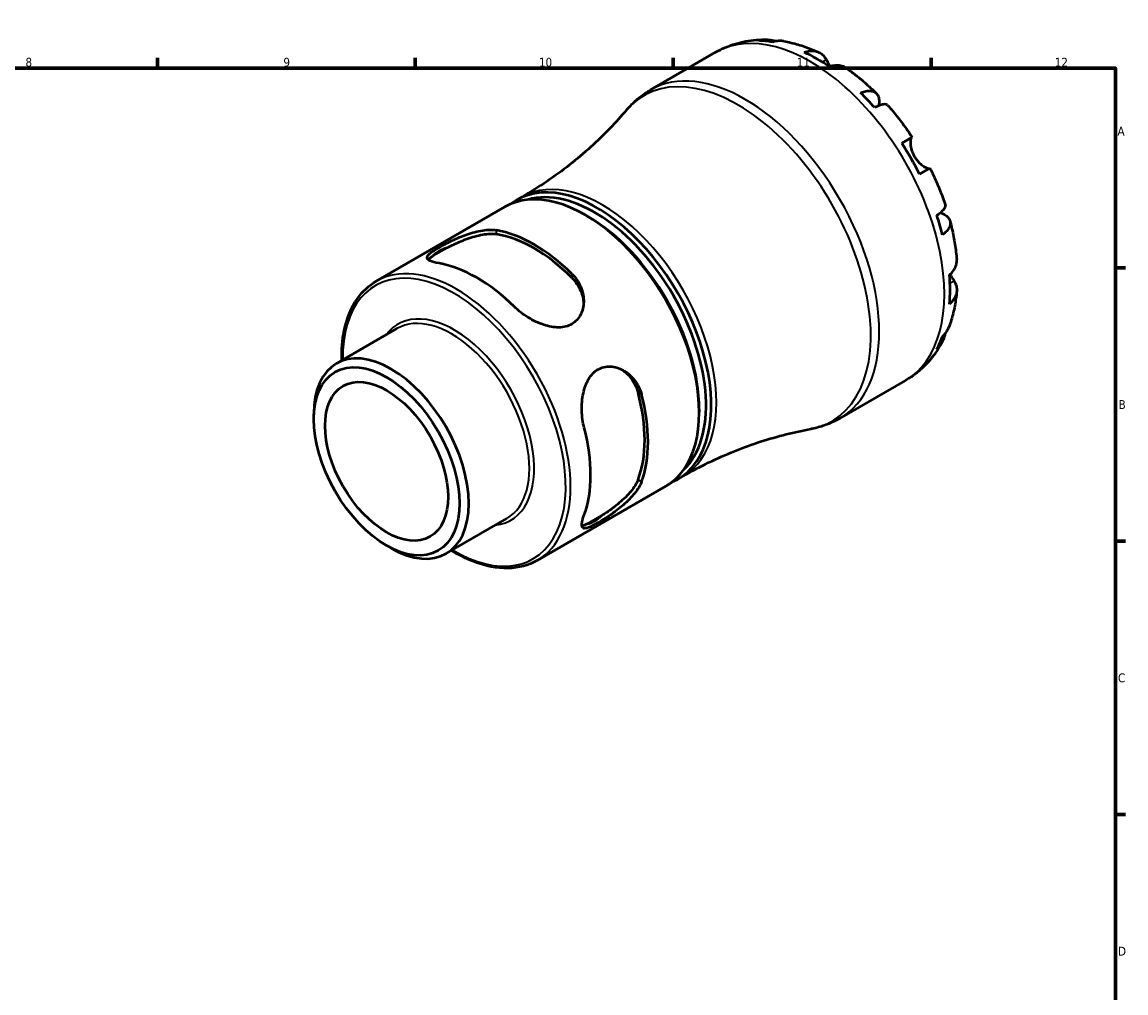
# Model space of a CAD drawing. Header units: millimetres. Extents: x -88 to 905, y -52 to 594.
# Tile 5 of 5: x 524 to 824, y 323 to 587. Entities that reach past the tile are written whole.
import ezdxf

# ---------------------------------------------------------------- set-up
doc = ezdxf.new("R2010")
doc.units = ezdxf.units.MM
for name, color, linetype, lineweight in [('Border (ANSI)', 7, 'Continuous', 70), ('Visible (ANSI)', 7, 'Continuous', 50), ('Visible Narrow (ANSI)', 7, 'Continuous', 35)]:
    doc.layers.add(name, color=color, linetype=linetype, lineweight=lineweight)
doc.styles.add('Note Text (ANSI)', font='tahoma.ttf')

# ---------------------------------------------------------------- blocks, each defined once
blk = doc.blocks.new('Borders Default Border')
at = {"layer": 'Border (ANSI)'}
for p, q in [((560.67, 574), (560.67, 576.8)), ((630.75, 574), (630.75, 576.8)), ((700.83, 574), (700.83, 576.8)), ((770.92, 574), (770.92, 576.8)), ((821, 519.75), (823.8, 519.75)), ((821, 445.5), (823.8, 445.5)), ((821, 371.25), (823.8, 371.25))]:
    blk.add_line(p, q, dxfattribs=at)
at = {"layer": 'Border (ANSI)', "flags": 128}
blk.add_lwpolyline([(20, 20), (20, 574), (821, 574), (821, 20), (20, 20)], dxfattribs=at)
at = {"layer": 'Border (ANSI)', "color": 5, "true_color": 0x0000ff, "char_height": 2.4, "attachment_point": 7, "style": 'Note Text (ANSI)'}
for s, insert in [('8', (524.84, 574.35)), ('9', (594.92, 574.35)), ('10', (664.35, 574.35)), ('11', (734.43, 574.4)), ('12', (804.52, 574.4)), ('A', (821.58, 555.68)), ('B', (821.87, 481.43)), ('C', (821.71, 407.13)), ('D', (821.72, 332.93))]:
    blk.add_mtext(s, dxfattribs=dict(at, insert=insert))

msp = doc.modelspace()

# ---------------------------------------------------------------- linework, layer by layer
at = {"layer": 'Visible (ANSI)'}
for p, q in [((694.6705, 568.0696), (712.3793, 578.2938)), ((762.9316, 553.6134), (765.7651, 555.2493)), ((770.6151, 546.8489), (767.7816, 545.2129)), ((658.3475, 538.1784), (659.7617, 538.9949)), ((620.1107, 516.1024), (655.0771, 536.2903)), ((677.6717, 533.7139), (676.9646, 534.1222)), ((635.5034, 522.9681), (639.4135, 525.2256)), ((609.3204, 493.7438), (625.7865, 503.2505)), ((746.1705, 478.869), (763.8793, 489.0932)), ((603.1472, 478.6386), (603.1472, 480.0988)), ((707.9182, 481.3254), (707.9182, 480.5089)), ((702.1225, 462.3579), (703.5367, 463.1744)), ((663.8857, 440.2819), (698.8521, 460.4698)), ((639.1274, 442.1166), (655.5935, 451.6233)), ((681.438, 452.437), (677.5279, 450.1795)), ((622.9593, 444.323), (624.2239, 443.5929))]:
    msp.add_line(p, q, dxfattribs=at)
for centre, major_axis, start_param, end_param in [((739.8441, 534.6835), (-25.6275, 44.3882), 5.83347054, 5.94750191), ((739.8441, 534.6835), (-25.6275, 44.3882), 5.40302049, 5.59255379), ((739.8441, 534.6835), (-25.6275, 44.3882), 5.04807237, 5.16210375), ((739.8441, 534.6835), (-25.6275, 44.3882), 4.61762233, 4.80715563), ((676.9646, 498.38), (-21.8875, 37.9103), 3.14159265, 6.28318531), ((680.235, 500.2682), (21.8875, -37.9103), 6.20840704, 9.49955623), ((679.5279, 499.8599), (-21.3875, 37.0442), 3.27944863, 6.14532933), ((739.8441, 534.6835), (-25.6275, 44.3882), 4.26267421, 4.37670559), ((677.6717, 498.7883), (-21.3875, 37.0442), 3.92699082, 5.49778714), ((663.047, 490.3447), (21.8875, -37.9103), 2.01881988, 2.6935691), ((663.047, 490.3447), (21.2575, -36.8191), 2.00840457, 2.70398441), ((645.0051, 519.7398), (11.025, 0), 2.10270917, 2.60967981), ((647.4553, 481.3428), (-21.8875, 37.9103), 5.16041253, 5.83516176), ((739.8441, 534.6835), (-25.6275, 44.3882), 3.83222417, 4.02175747), ((739.8441, 534.6835), (25.6275, -44.3882), 0.33568339, 0.44971477), ((624.2239, 467.9302), (14.9035, -25.8136), 5.49778714, 10.21017612), ((663.047, 490.3447), (21.2575, -36.8191), 0.43760824, 1.13318809), ((663.047, 490.3447), (21.8875, -37.9103), 0.44802355, 1.12277278), ((647.4553, 481.3428), (-21.8875, 37.9103), 3.5896162, 4.26436543), ((679.483, 460.0224), (-5.5125, -9.5479), 0.53191284, 1.03888348)]:
    msp.add_ellipse(centre, major_axis=major_axis, ratio=0.57735027, start_param=start_param, end_param=end_param, dxfattribs=at)
for major_axis in [(-14.0093, 24.2648), (-11.8125, 20.4599)]:
    msp.add_ellipse((622.9593, 467.2001), major_axis=major_axis, ratio=0.57735027, dxfattribs=at)
for points, knots in [([(712.3793, 578.2938), (713.2307, 578.7853), (714.1108, 579.2269), (715.9125, 580.0039), (716.8342, 580.3394), (718.7025, 580.9026), (719.6493, 581.1304), (721.5532, 581.4813), (722.5103, 581.6044), (724.4235, 581.752), (725.3794, 581.7766), (726.3306, 581.7556)], [5.497787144, 5.497787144, 5.497787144, 5.497787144, 5.565218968, 5.565218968, 5.632650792, 5.632650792, 5.700082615, 5.700082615, 5.767514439, 5.767514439, 5.834946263, 5.834946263, 5.834946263, 5.834946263]), ([(724.089, 581.4682), (724.6958, 581.6405), (725.3185, 581.7323), (726.4857, 581.7736), (727.1365, 581.7226), (728.1226, 581.5128), (728.4638, 581.4151), (728.7932, 581.2993)], [0.230034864, 0.230034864, 0.230034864, 0.230034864, 0.448337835, 0.448337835, 0.672895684, 0.672895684, 0.792976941, 0.792976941, 0.792976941, 0.792976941]), ([(730.9361, 581.3063), (730.4813, 581.3835), (730.0206, 581.4079), (729.0622, 581.3615), (728.483, 581.2653), (727.9052, 581.0902)], [6.576420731, 6.576420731, 6.576420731, 6.576420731, 6.756905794, 6.756905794, 6.975208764, 6.975208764, 6.975208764, 6.975208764]), ([(730.9362, 581.3067), (731.5917, 581.1945), (732.2429, 581.0628), (733.5362, 580.7628), (734.1783, 580.5945), (735.4527, 580.2237), (736.0851, 580.0211), (737.34, 579.5836), (737.9624, 579.3486), (739.1972, 578.8482), (739.8096, 578.5827), (740.4169, 578.3027)], [5.944943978, 5.944943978, 5.944943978, 5.944943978, 5.992521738, 5.992521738, 6.040099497, 6.040099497, 6.087677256, 6.087677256, 6.135255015, 6.135255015, 6.182832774, 6.182832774, 6.182832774, 6.182832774]), ([(736.4146, 578.3253), (736.9637, 578.5123), (737.5, 578.6264), (738.4637, 578.7207), (738.9775, 578.7055), (739.9365, 578.5171), (740.3816, 578.3439), (741.1305, 577.909), (741.503, 577.6068), (742.0739, 576.9464), (742.2934, 576.6162), (742.4732, 576.271)], [0.23003714, 0.23003714, 0.23003714, 0.23003714, 0.44815444, 0.44815444, 0.67274363, 0.67274363, 0.89733283, 0.89733283, 1.12273273, 1.12273273, 1.29814862, 1.29814862, 1.29814862, 1.29814862]), ([(742.4732, 576.271), (742.54, 576.143), (742.6122, 576.0057), (742.7746, 575.7009), (742.8654, 575.5326), (743.0873, 575.1294), (743.2215, 574.8907), (743.4066, 574.5737), (743.4473, 574.5046), (743.4887, 574.4352)], [-0.785164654, -0.785164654, -0.785164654, -0.785164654, -0.716742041, -0.716742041, -0.642593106, -0.642593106, -0.548173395, -0.548173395, -0.522106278, -0.522106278, -0.522106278, -0.522106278]), ([(747.8942, 573.9881), (747.8016, 574.0528), (747.708, 574.1125), (747.2406, 574.3839), (746.7954, 574.5571), (745.8364, 574.7455), (745.3226, 574.7607), (744.3589, 574.6664), (743.8226, 574.5523), (743.2735, 574.3653)], [6.25883683, 6.25883683, 6.25883683, 6.25883683, 6.315130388, 6.315130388, 6.53971958, 6.53971958, 6.764308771, 6.764308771, 6.982426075, 6.982426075, 6.982426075, 6.982426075]), ([(747.8944, 573.9885), (748.4658, 573.5909), (749.0318, 573.1811), (750.1525, 572.3379), (750.7073, 571.9045), (751.8054, 571.0152), (752.3487, 570.5593), (753.4235, 569.6259), (753.9549, 569.1484), (755.0056, 568.1729), (755.5248, 567.6748), (756.0376, 567.1669)], [0.102188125, 0.102188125, 0.102188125, 0.102188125, 0.150446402, 0.150446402, 0.198704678, 0.198704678, 0.246962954, 0.246962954, 0.295221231, 0.295221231, 0.343479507, 0.343479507, 0.343479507, 0.343479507]), ([(688.1984, 562.638), (688.5617, 563.0676), (688.9397, 563.486), (689.7241, 564.2975), (690.1305, 564.6906), (690.9706, 565.4488), (691.4042, 565.8139), (692.2968, 566.5135), (692.7558, 566.848), (693.6966, 567.484), (694.1785, 567.7855), (694.6705, 568.0696)], [5.293080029, 5.293080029, 5.293080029, 5.293080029, 5.334021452, 5.334021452, 5.374962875, 5.374962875, 5.415904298, 5.415904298, 5.456845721, 5.456845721, 5.497787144, 5.497787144, 5.497787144, 5.497787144]), ([(751.783, 567.3043), (752.3044, 567.512), (752.7988, 567.6571), (753.6627, 567.8243), (754.109, 567.8582), (754.9072, 567.7868), (755.2592, 567.6814), (755.8201, 567.3833), (756.0803, 567.1628), (756.481, 566.5959), (756.6215, 566.2495), (756.7815, 565.5273), (756.8154, 565.0846), (756.7693, 564.3249), (756.7334, 564.0403), (756.6822, 563.7524)], [0.23003486, 0.23003486, 0.23003486, 0.23003486, 0.44833783, 0.44833783, 0.67289568, 0.67289568, 0.89745353, 0.89745353, 1.12262674, 1.12262674, 1.34779995, 1.34779995, 1.5738057, 1.5738057, 1.69862919, 1.69862919, 1.69862919, 1.69862919]), ([(759.0829, 563.9526), (759.0015, 564.0431), (758.8878, 564.1052), (758.5697, 564.1868), (758.3134, 564.1911), (757.6803, 564.0882), (757.3035, 563.981), (756.5424, 563.7052), (756.0916, 563.5141), (755.5991, 563.2758)], [6.143408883, 6.143408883, 6.143408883, 6.143408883, 6.307790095, 6.307790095, 6.532347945, 6.532347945, 6.756905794, 6.756905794, 6.975208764, 6.975208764, 6.975208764, 6.975208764]), ([(759.0833, 563.9529), (759.5649, 563.4121), (760.0397, 562.8625), (760.9753, 561.7469), (761.4361, 561.181), (762.343, 560.0336), (762.7891, 559.4523), (763.6662, 558.275), (764.0971, 557.6792), (764.9432, 556.4741), (765.3583, 555.8649), (765.7653, 555.2494)], [0.441551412, 0.441551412, 0.441551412, 0.441551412, 0.48937779, 0.48937779, 0.537204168, 0.537204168, 0.585030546, 0.585030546, 0.632856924, 0.632856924, 0.680683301, 0.680683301, 0.680683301, 0.680683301]), ([(688.1984, 562.638), (686.7735, 560.9532), (685.2439, 559.2568), (681.9807, 555.8809), (680.247, 554.2015), (676.5899, 550.9006), (674.6665, 549.2793), (670.6539, 546.1341), (668.5647, 544.6104), (664.2531, 541.6958), (662.0307, 540.305), (659.7617, 538.9949)], [5.293080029, 5.293080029, 5.293080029, 5.293080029, 5.334021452, 5.334021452, 5.374962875, 5.374962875, 5.415904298, 5.415904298, 5.456845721, 5.456845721, 5.497787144, 5.497787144, 5.497787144, 5.497787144]), ([(765.5902, 555.1483), (765.5702, 555.1368), (765.5506, 555.1207), (765.4821, 555.0456), (765.4372, 554.9596), (765.3587, 554.7129), (765.3267, 554.5483), (765.28, 554.0618), (765.2794, 553.7086), (765.3649, 552.8261), (765.4668, 552.2889), (765.8175, 551.1533), (766.0697, 550.5658), (766.3905, 550.0101)], [-0.780900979, -0.780900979, -0.780900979, -0.780900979, -0.742496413, -0.742496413, -0.641680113, -0.641680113, -0.533087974, -0.533087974, -0.377279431, -0.377279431, -0.192503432, -0.192503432, 0, 0, 0, 0]), ([(766.3905, 550.0101), (766.5801, 549.6817), (766.7915, 549.3674), (767.2623, 548.7582), (767.5221, 548.4684), (768.1357, 547.8679), (768.4888, 547.5825), (769.1385, 547.1378), (769.4297, 546.9779), (769.8493, 546.7975), (769.9977, 546.7506), (770.2372, 546.7063), (770.329, 546.7074), (770.4119, 546.7337), (770.4269, 546.7402), (770.4402, 546.7479)], [0, 0, 0, 0, 0.113756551, 0.113756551, 0.235380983, 0.235380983, 0.394308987, 0.394308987, 0.546306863, 0.546306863, 0.652040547, 0.652040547, 0.753818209, 0.753818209, 0.779337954, 0.779337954, 0.779337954, 0.779337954]), ([(770.6153, 546.849), (770.9448, 546.1888), (771.2649, 545.5246), (771.8855, 544.1894), (772.186, 543.5183), (772.767, 542.1701), (773.0474, 541.493), (773.5876, 540.134), (773.8473, 539.452), (774.3456, 538.0839), (774.5841, 537.3979), (774.8118, 536.7104)], [0.890113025, 0.890113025, 0.890113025, 0.890113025, 0.937939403, 0.937939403, 0.985765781, 0.985765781, 1.033592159, 1.033592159, 1.081418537, 1.081418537, 1.129244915, 1.129244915, 1.129244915, 1.129244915]), ([(772.4833, 534.0316), (772.9359, 534.3389), (773.3268, 534.6339), (773.9461, 535.1551), (774.2274, 535.4278), (774.633, 535.9246), (774.7575, 536.1487), (774.8459, 536.465), (774.8489, 536.5946), (774.8113, 536.7102)], [0.230034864, 0.230034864, 0.230034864, 0.230034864, 0.448337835, 0.448337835, 0.672895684, 0.672895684, 0.897453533, 0.897453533, 1.061834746, 1.061834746, 1.061834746, 1.061834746]), ([(773.4375, 534.7313), (773.7125, 534.6317), (773.9769, 534.5205), (774.6579, 534.1806), (775.0243, 533.9298), (775.5697, 533.4302), (775.7995, 533.1353), (776.0901, 532.5048), (776.151, 532.1692), (776.1287, 531.5344), (776.0439, 531.1769), (775.7067, 530.4499), (775.4542, 530.0804), (774.8774, 529.4158), (774.5046, 529.0602), (774.064, 528.7125)], [5.50661444, 5.50661444, 5.50661444, 5.50661444, 5.63143793, 5.63143793, 5.85744368, 5.85744368, 6.08261689, 6.08261689, 6.3077901, 6.3077901, 6.53234794, 6.53234794, 6.75690579, 6.75690579, 6.97520876, 6.97520876, 6.97520876, 6.97520876]), ([(776.0723, 532.4658), (776.2557, 531.7677), (776.4275, 531.0691), (776.747, 529.6714), (776.8947, 528.9724), (777.1657, 527.5749), (777.2889, 526.8765), (777.51, 525.4809), (777.6079, 524.7837), (777.7778, 523.3915), (777.8498, 522.6964), (777.9084, 522.0028)], [1.22731682, 1.22731682, 1.22731682, 1.22731682, 1.275575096, 1.275575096, 1.323833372, 1.323833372, 1.372091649, 1.372091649, 1.420349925, 1.420349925, 1.468608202, 1.468608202, 1.468608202, 1.468608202]), ([(637.2093, 520.9856), (636.1816, 521.1626), (635.3222, 521.3939), (634.2086, 521.9302), (633.9522, 522.2376), (634.0103, 522.8889), (634.282, 523.2704), (635.1094, 523.9589), (635.4533, 524.208), (636.2558, 524.7372), (636.7146, 525.0175), (637.704, 525.5887), (638.2585, 525.8935), (639.4527, 526.517), (640.0923, 526.8357), (642.0711, 527.7675), (643.4765, 528.3542), (646.1924, 529.3045), (647.6964, 529.7173), (650.4867, 530.1492), (651.7733, 530.1645), (652.801, 529.9874)], [1.68610522, 1.68610522, 1.68610522, 1.68610522, 2.14814484, 2.14814484, 2.61018445, 2.61018445, 3.02997567, 3.02997567, 3.23987128, 3.23987128, 3.44976689, 3.44976689, 3.6596625, 3.6596625, 3.86955811, 3.86955811, 4.28934933, 4.28934933, 4.75138895, 4.75138895, 5.21342856, 5.21342856, 5.21342856, 5.21342856]), ([(639.4135, 525.2256), (639.8444, 525.4472), (640.2925, 525.6707), (642.0661, 526.524), (643.4663, 527.1271), (646.1782, 528.1149), (647.6837, 528.551), (650.4793, 529.0249), (651.7696, 529.0589), (652.801, 528.8952)], [3.73349526, 3.73349526, 3.73349526, 3.73349526, 3.87952324, 3.87952324, 4.29983022, 4.29983022, 4.76527993, 4.76527993, 5.23072965, 5.23072965, 5.23072965, 5.23072965]), ([(634.2879, 521.9607), (634.4231, 522.1185), (634.6044, 522.2898), (635.0258, 522.63), (635.2497, 522.7945), (635.5034, 522.9681)], [2.863342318, 2.863342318, 2.863342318, 2.863342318, 3.038909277, 3.038909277, 3.184937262, 3.184937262, 3.184937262, 3.184937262]), ([(775.9242, 517.8126), (776.3607, 518.1946), (776.7277, 518.602), (777.2912, 519.3895), (777.5349, 519.842), (777.8512, 520.7667), (777.9239, 521.2389), (777.9225, 521.7794), (777.9176, 521.8902), (777.9079, 522.0028)], [0.230037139, 0.230037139, 0.230037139, 0.230037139, 0.448154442, 0.448154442, 0.672743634, 0.672743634, 0.897332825, 0.897332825, 0.953626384, 0.953626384, 0.953626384, 0.953626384]), ([(610.7879, 494.5911), (610.7141, 497.4381), (610.9269, 500.1399), (612.111, 506.0301), (613.3364, 509.0294), (616.4461, 513.3972), (618.1499, 514.9703), (620.1107, 516.1024)], [4.682016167, 4.682016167, 4.682016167, 4.682016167, 4.917443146, 4.917443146, 5.239927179, 5.239927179, 5.497787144, 5.497787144, 5.497787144, 5.497787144]), ([(673.2929, 518.1564), (674.3206, 517.1468), (675.1801, 515.8924), (676.2936, 513.2067), (676.55, 511.7775), (676.4919, 509.2927), (676.2203, 508.0514), (675.3928, 506.455), (675.049, 505.9655), (674.2464, 505.1158), (673.7877, 504.7558), (673.2929, 504.4702), (672.7982, 504.1845), (672.2437, 503.9596), (671.0496, 503.6565), (670.4099, 503.5781), (668.4311, 503.5544), (667.0257, 503.8274), (664.3098, 504.7106), (662.8059, 505.4196), (660.0156, 507.1372), (658.7289, 508.145), (657.7012, 509.1545)], [-1.76366167, -1.76366167, -1.76366167, -1.76366167, -1.30162206, -1.30162206, -0.83958244, -0.83958244, -0.41979122, -0.41979122, -0.20989561, -0.20989561, 0, 0, 0, 0.20989561, 0.20989561, 0.41979122, 0.41979122, 0.83958244, 0.83958244, 1.30162206, 1.30162206, 1.76366167, 1.76366167, 1.76366167, 1.76366167]), ([(673.2929, 517.0642), (674.3243, 516.0369), (675.1846, 514.7612), (676.181, 512.316), (676.4323, 511.1811), (676.5019, 510.0989)], [5.14691913, 5.14691913, 5.14691913, 5.14691913, 5.612368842, 5.612368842, 5.98068211, 5.98068211, 5.98068211, 5.98068211]), ([(777.1745, 516.1667), (777.3835, 515.8383), (777.5597, 515.4832), (777.8462, 514.6585), (777.9217, 514.1848), (777.9239, 513.3188), (777.8512, 512.8467), (777.5349, 511.922), (777.2912, 511.4694), (776.7277, 510.682), (776.3607, 510.2746), (775.9242, 509.8926)], [5.9143146, 5.9143146, 5.9143146, 5.9143146, 6.08973048, 6.08973048, 6.31513039, 6.31513039, 6.53971958, 6.53971958, 6.76430877, 6.76430877, 6.98242607, 6.98242607, 6.98242607, 6.98242607]), ([(776.0923, 517.964), (776.1967, 517.7773), (776.3005, 517.5971), (776.5421, 517.1864), (776.6764, 516.9647), (776.9328, 516.5489), (777.0534, 516.3571), (777.1673, 516.178), (777.1709, 516.1723), (777.1745, 516.1667)], [-2.854398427, -2.854398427, -2.854398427, -2.854398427, -2.785408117, -2.785408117, -2.690943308, -2.690943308, -2.594272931, -2.594272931, -2.591082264, -2.591082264, -2.591082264, -2.591082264]), ([(777.9058, 513.37), (777.8446, 512.7041), (777.7684, 512.041), (777.5844, 510.7213), (777.4766, 510.0648), (777.2281, 508.7594), (777.0874, 508.1104), (776.7713, 506.8213), (776.596, 506.1811), (776.2091, 504.9111), (775.9976, 504.2812), (775.767, 503.6574)], [1.67114886, 1.67114886, 1.67114886, 1.67114886, 1.718726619, 1.718726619, 1.766304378, 1.766304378, 1.813882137, 1.813882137, 1.861459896, 1.861459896, 1.909037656, 1.909037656, 1.909037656, 1.909037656]), ([(774.6891, 501.8052), (774.6247, 501.4621), (774.5387, 501.1178), (774.2274, 500.1589), (773.9461, 499.5697), (773.3268, 498.5796), (772.9359, 498.0862), (772.4833, 497.6469)], [6.412266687, 6.412266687, 6.412266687, 6.412266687, 6.532347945, 6.532347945, 6.756905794, 6.756905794, 6.975208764, 6.975208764, 6.975208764, 6.975208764]), ([(774.064, 501.1408), (774.5046, 501.5536), (774.8774, 502.0071), (775.3968, 502.8139), (775.606, 503.2251), (775.7667, 503.6575)], [0.230034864, 0.230034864, 0.230034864, 0.230034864, 0.448337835, 0.448337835, 0.628822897, 0.628822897, 0.628822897, 0.628822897]), ([(773.8529, 499.4445), (773.3955, 498.6102), (772.8963, 497.7946), (771.8119, 496.2116), (771.2267, 495.4442), (769.9708, 493.9708), (769.3002, 493.2649), (767.8783, 491.9284), (767.127, 491.298), (765.5532, 490.1261), (764.7307, 489.5847), (763.8793, 489.0932)], [2.019035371, 2.019035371, 2.019035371, 2.019035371, 2.086467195, 2.086467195, 2.153899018, 2.153899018, 2.221330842, 2.221330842, 2.288762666, 2.288762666, 2.35619449, 2.35619449, 2.35619449, 2.35619449]), ([(676.6639, 476.3102), (676.3034, 477.705), (676.074, 479.3231), (675.9817, 482.5984), (676.1197, 484.2553), (676.7128, 487.049), (677.179, 488.4026), (678.1889, 490.1045), (678.5766, 490.6192), (679.4362, 491.5018), (679.9083, 491.8696), (680.8977, 492.4408), (681.4389, 492.6581), (682.576, 492.9283), (683.1718, 492.9814), (684.9681, 492.8997), (686.1789, 492.5143), (688.3599, 491.3222), (689.4694, 490.3855), (691.2385, 488.0784), (691.8951, 486.7068), (692.2556, 485.3121)], [1.68610522, 1.68610522, 1.68610522, 1.68610522, 2.14814484, 2.14814484, 2.61018445, 2.61018445, 3.02997567, 3.02997567, 3.23987128, 3.23987128, 3.44976689, 3.44976689, 3.6596625, 3.6596625, 3.86955811, 3.86955811, 4.28934933, 4.28934933, 4.75138895, 4.75138895, 5.21342856, 5.21342856, 5.21342856, 5.21342856]), ([(686.8821, 492.1199), (687.7845, 491.5185), (688.6417, 490.7334), (690.2612, 488.6479), (690.9358, 487.265), (691.3097, 485.8582)], [4.396966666, 4.396966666, 4.396966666, 4.396966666, 4.765279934, 4.765279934, 5.230729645, 5.230729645, 5.230729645, 5.230729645]), ([(746.1705, 478.869), (745.6785, 478.5849), (745.1764, 478.3183), (744.1552, 477.8215), (743.6361, 477.5913), (742.5839, 477.1682), (742.0509, 476.9752), (740.9742, 476.6268), (740.4305, 476.4713), (739.3355, 476.1978), (738.7843, 476.0796), (738.2305, 475.9798)], [2.35619449, 2.35619449, 2.35619449, 2.35619449, 2.397135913, 2.397135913, 2.438077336, 2.438077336, 2.479018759, 2.479018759, 2.519960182, 2.519960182, 2.560901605, 2.560901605, 2.560901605, 2.560901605]), ([(703.5367, 463.1744), (705.8057, 464.4844), (708.1214, 465.7136), (712.8013, 467.9903), (715.1655, 469.0377), (719.8956, 470.9402), (722.2614, 471.7952), (726.9486, 473.3119), (729.2698, 473.9736), (733.8251, 475.1118), (736.059, 475.5882), (738.2305, 475.9798)], [2.35619449, 2.35619449, 2.35619449, 2.35619449, 2.397135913, 2.397135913, 2.438077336, 2.438077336, 2.479018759, 2.479018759, 2.519960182, 2.519960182, 2.560901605, 2.560901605, 2.560901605, 2.560901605]), ([(691.3097, 462.1961), (690.9358, 461.2211), (690.2612, 460.1206), (688.453, 457.9365), (687.3226, 456.8507), (685.1112, 454.9961), (683.8888, 454.085), (682.263, 452.9757), (681.8454, 452.6994), (681.438, 452.437)], [5.14691913, 5.14691913, 5.14691913, 5.14691913, 5.61236884, 5.61236884, 6.07781855, 6.07781855, 6.49812554, 6.49812554, 6.64415352, 6.64415352, 6.64415352, 6.64415352]), ([(692.2556, 461.65), (691.8951, 460.6715), (691.2385, 459.5649), (689.4694, 457.3643), (688.3599, 456.2683), (686.1789, 454.3914), (684.9681, 453.4676), (683.1718, 452.2198), (682.576, 451.8252), (681.4389, 451.1028), (680.8977, 450.775), (680.403, 450.4894), (679.9083, 450.2037), (679.4362, 449.9466), (678.5766, 449.5162), (678.1889, 449.3429), (677.179, 448.9706), (676.7128, 448.9261), (676.1197, 449.2014), (675.9817, 449.5772), (676.074, 450.8096), (676.3034, 451.6696), (676.6639, 452.6481)], [-1.76366167, -1.76366167, -1.76366167, -1.76366167, -1.30162206, -1.30162206, -0.83958244, -0.83958244, -0.41979122, -0.41979122, -0.20989561, -0.20989561, 0, 0, 0, 0.20989561, 0.20989561, 0.41979122, 0.41979122, 0.83958244, 0.83958244, 1.30162206, 1.30162206, 1.76366167, 1.76366167, 1.76366167, 1.76366167]), ([(677.5279, 450.1795), (677.2507, 450.0467), (676.9963, 449.935), (676.491, 449.7401), (676.252, 449.6688), (676.0477, 449.6305)], [0.274278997, 0.274278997, 0.274278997, 0.274278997, 0.420306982, 0.420306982, 0.595873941, 0.595873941, 0.595873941, 0.595873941]), ([(663.8857, 440.2819), (661.55, 438.9334), (658.8549, 438.2164), (652.9888, 438.0919), (649.8067, 438.7161), (644.5869, 440.7414), (642.585, 441.745), (640.5949, 442.9638)], [2.35619449, 2.35619449, 2.35619449, 2.35619449, 2.663356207, 2.663356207, 2.979054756, 2.979054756, 3.171965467, 3.171965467, 3.171965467, 3.171965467])]:
    msp.add_open_spline(points, degree=3, knots=knots, dxfattribs=at)
at = {"layer": 'Visible Narrow (ANSI)'}
for p, q in [((742.4732, 576.271), (741.3541, 575.6249)), ((652.801, 528.8952), (652.801, 529.9874)), ((673.2929, 518.1564), (673.2929, 517.0642)), ((777.1745, 516.1667), (776.0554, 515.5205)), ((691.3097, 485.8582), (692.2556, 485.3121)), ((692.2556, 461.65), (691.3097, 462.1961))]:
    msp.add_line(p, q, dxfattribs=at)
for centre, major_axis, start_param, end_param in [((738.1293, 533.6935), (-25.75, 44.6003), 3.14159265, 6.28318531), ((720.4205, 523.4693), (25.75, -44.6003), 0, 3.14159265), ((718.4082, 522.3075), (-25.5495, 44.2531), 2.93688554, 6.48789242), ((681.6492, 501.0847), (-21.8875, 37.9103), 3.14159265, 6.28318531), ((641.9982, 478.1921), (21.8875, -37.9103), 0, 3.14159265), ((641.3441, 477.8145), (-21.425, 37.1092), 2.34006859, 7.08470937), ((641.3441, 477.8145), (15.366, -26.6147), 6.03721322, 9.67075005), ((640.69, 477.4369), (-14.9035, 25.8136), 3.14159265, 6.28318531)]:
    msp.add_ellipse(centre, major_axis=major_axis, ratio=0.57735027, start_param=start_param, end_param=end_param, dxfattribs=at)

# ---------------------------------------------------------------- block references
msp.add_blockref('Borders Default Border', (0, 0))

doc.saveas('drawing.dxf')
